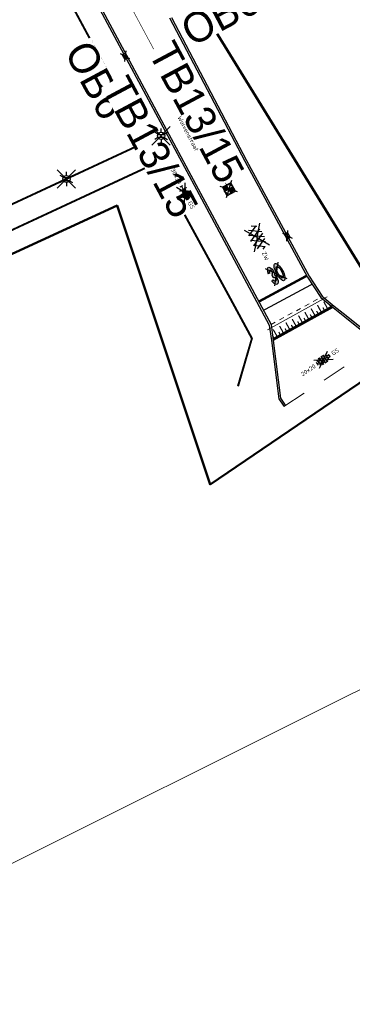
# Model space of a CAD drawing. Header units: metres. Extents: x 155090 to 155764, y 461362 to 461866.
# Tile 5 of 31: x 155340 to 155367, y 461422 to 461504. Entities that reach past the tile are written whole.
import ezdxf
from ezdxf.enums import TextEntityAlignment as Align

# ---------------------------------------------------------------- set-up
doc = ezdxf.new("R2018")
doc.units = ezdxf.units.M
doc.linetypes.add('ZZ-HIDDEN-SO', pattern=[4, 2, -2])
for name, color, linetype, lineweight in [('B-WE-OG-TOPOGRAFIE-T18', 10, 'Continuous', 18), ('N-WE-KG-GRENS_WERK-GD', 7, 'XX-WERKGRENS', 50), ('N-WE-VH-KANTOPSLUITING-T18', 10, 'Continuous', 18), ('V-WE-OV-LICHTMAST-S-200', 190, 'Continuous', 25), ('V-WE-RI-GWA_TRANSPORTLEIDING-G', 30, 'V-RI-GWA-SO', 35), ('V-WE-VH-KANTOPSLUITING_OPSLUITBAND_60X200-G', 150, 'V-VH-OPSLUITBAND-SO', 25), ('V-WE-VH-KANTOPSLUITING_TROTTOIRBAND_130X150-G', 210, 'V-VH-TROTTOIRBAND-SO', 25), ('V-WE-VH-KANTOPSLUITING_VOORKANTBAND-G', 50, 'Continuous', 25), ('V-WE-VH-MATERIAALGRENS-G', 7, 'ZZ-HIDDEN-SO', 18), ('V-WE-VH-VERHARDING_ASFALT-S-200', 7, 'Continuous', 25), ('V-WE-VH-VERHARDING_TEGEL-S-200', 7, 'Continuous', 25), ('V-WE-VW-MARKERING_LANGS_STREEP_DOORGETROKKEN_010-G', 7, 'V-CONTINUOUS-SO', 13), ('V-WE-VW-MARKERING_LANGS_STREEP_DOORGETROKKEN_020-G', 7, 'Continuous', 18), ('V-WE-VW-MARKERING_SYMBOOL-S', 7, 'Continuous', 25), ('V-WE-VW-MARKERING_SYMBOOL_PLATEAU-S', 30, 'Continuous', 18)]:
    doc.layers.add(name, color=color, linetype=linetype, lineweight=lineweight)
doc.layers.add('V-WE-RI-HWA_KOLK-S-200', color=150, linetype='Continuous', lineweight=25, true_color=0x007fff)
doc.layers.add('V-WE-RI-VWA_RIOOLPUT_INSPECTIEPUT-S-200', color=20, linetype='Continuous', lineweight=25, true_color=0xff3f00)
doc.layers.add('X-XX-AL-HULPLIJN', color=4, linetype='Continuous', lineweight=18, plot=False)
doc.styles.add('NLCS-ISO', font='NLCS-ISO.ttf')
doc.styles.add('NLCS-ISO-M200-T18', font='NLCS-ISO.ttf', dxfattribs={"height": 0.36})
doc.linetypes.add('V-CONTINUOUS-SO', pattern='A,3.5,[24,NLCS.SHX,S=0.5,R=0,X=0,Y=0],3.5', length=7)
doc.linetypes.add('V-RI-GWA-SO', pattern='A,3,[24,NLCS.SHX,S=1,R=0,X=0,Y=0],3,-3', length=9)
doc.linetypes.add('V-VH-OPSLUITBAND-SO', pattern='A,4,-2,2,-2,2,[24,NLCS.SHX,S=1,R=0,X=0,Y=0],2,-2,2,-2', length=20)
doc.linetypes.add('V-VH-TROTTOIRBAND-SO', pattern='A,2.5,[24,NLCS.SHX,S=1,R=0,X=0,Y=0],2.5,-2,2,-2,2,-2', length=15)
doc.linetypes.add('XX-WERKGRENS', pattern='A,0,[137,NLCS.SHX,S=0.5,R=0,X=0,Y=0],-30', length=30)

# ---------------------------------------------------------------- blocks, each defined once
blk = doc.blocks.new('*U32')
at = {"const_width": 0.2}
blk.add_lwpolyline([(5.674, 0.9), (0, 0.9)], dxfattribs=at)
for points in [[(5.674, 1), (0, 1)], [(5.674, 0), (0, 0)]]:
    blk.add_lwpolyline(points)
at = {"const_width": 0.1, "flags": 128}
for points in [[(0.15, 0.8), (0.15, 0.6)], [(0.45, 0.8), (0.45, 0.2)], [(0.75, 0.8), (0.75, 0.6)], [(1.05, 0.8), (1.05, 0.2)], [(1.35, 0.8), (1.35, 0.6)], [(1.65, 0.8), (1.65, 0.2)], [(1.95, 0.8), (1.95, 0.6)], [(2.25, 0.8), (2.25, 0.2)], [(2.55, 0.8), (2.55, 0.6)], [(2.85, 0.8), (2.85, 0.2)], [(3.15, 0.8), (3.15, 0.6)], [(3.45, 0.8), (3.45, 0.2)], [(3.75, 0.8), (3.75, 0.6)], [(4.05, 0.8), (4.05, 0.2)], [(4.35, 0.8), (4.35, 0.6)], [(4.65, 0.8), (4.65, 0.2)], [(4.95, 0.8), (4.95, 0.6)], [(5.25, 0.8), (5.25, 0.2)], [(5.55, 0.8), (5.55, 0.6)]]:
    blk.add_lwpolyline(points, dxfattribs=at)
blk = doc.blocks.new('V-SVH-ASFALT-SO')
for p, q in [((-5.51, -0.22), (-4.31, 1.86)), ((0, 0), (-4.9, 3.52)), ((-1.98, -2.78), (-4.55, 1.68)), ((-4.19, -1.94), (-1.41, 2.88)), ((0.44, -2.97), (-2.76, 2.58)), ((-2.32, -2.7), (0.94, 2.94)), ((2.56, -2.64), (-0.67, 2.95)), ((-0.17, -2.97), (2.99, 2.5)), ((0, 0), (4.9, 3.52)), ((4.39, -1.81), (1.71, 2.83)), ((2.29, -2.71), (4.74, 1.53)), ((5.5, 0.28), (4.81, 1.46)), ((0, 0), (-4.9, -3.52)), ((0, 0), (4.9, -3.52))]:
    blk.add_line(p, q)
at = {"style": 'NLCS-ISO'}
blk.add_attdef('KLEUR', text='', height=1.8, dxfattribs=at).set_placement((6.53, 0), align=Align.MIDDLE_LEFT)
at = {"style": 'NLCS-ISO', "flags": 1}
blk.add_attdef('FUNCTIE', text='', height=1.8, dxfattribs=at).set_placement((0, -3.98), align=Align.TOP_CENTER)
blk = doc.blocks.new('V-SVH-TEGEL_300X300_DIK_HALFST_KL-SO')
h = blk.add_hatch(color=254)
h.dxf.hatch_style = 1
h.paths.add_polyline_path([(0, 0.75), (-1.5, 0.75), (-1.5, -0.75), (0, -0.75)])
h.paths.add_polyline_path([(1.5, 1.5), (0, 1.5), (0, 0), (1.5, 0)])
h.paths.add_polyline_path([(1.5, 0), (0, 0), (0, -0.75), (0, -1.5), (1.5, -1.5)])
h.paths.add_polyline_path([(3, 0.67), (2.92, 0.75), (1.5, 0.75), (1.5, 0), (1.5, -0.75), (2.92, -0.75), (3, -0.67)])
for p, q in [((0, 0), (-3.46, 2)), ((0, 0), (-3.46, -2)), ((-3, -0.67), (-3, 0.67)), ((-3, 0), (-1.5, 0)), ((-1.67, 1.5), (-1.5, 1.5)), ((-1.5, -1.55), (-1.5, 1.55)), ((-1.5, 0.75), (0, 0.75)), ((0, 0), (3.46, 2)), ((0, -1.75), (0, 1.75)), ((0, 1.5), (1.5, 1.5)), ((0, 0), (1.5, 0)), ((0, 0), (3.46, -2)), ((1.5, -1.55), (1.5, 1.55)), ((1.5, 0.75), (2.94, 0.75)), ((3, -0.67), (3, 0.67)), ((3, 0), (3.25, 0)), ((-1.67, -1.5), (-1.5, -1.5)), ((-1.5, -0.75), (0, -0.75)), ((0, -1.5), (1.5, -1.5)), ((1.5, -0.75), (2.94, -0.75))]:
    blk.add_line(p, q)
at = {"style": 'NLCS-ISO'}
blk.add_attdef('FORMAAT', text='', height=1.8, dxfattribs=at).set_placement((-4.25, 0), align=Align.MIDDLE_RIGHT)
blk.add_attdef('KLEUR', text='', height=1.8, dxfattribs=at).set_placement((4.25, 0), align=Align.MIDDLE_LEFT)
at = {"style": 'NLCS-ISO', "flags": 1}
blk.add_attdef('FUNCTIE', text='', height=1.8, dxfattribs=at).set_placement((0, -2.75), align=Align.TOP_CENTER)
blk = doc.blocks.new('V-SVW-MARKERING_SYMBOOL_30_1.6')
h = blk.add_hatch(color=256)
h.dxf.hatch_style = 1
edge = h.paths.add_edge_path()
edge.add_ellipse((-0.323, 1.109), major_axis=(0, 0.489), ratio=0.505908, start_angle=229.69703, end_angle=360)
edge.add_ellipse((-0.323, 0.778), major_axis=(0, 0.82), ratio=0.336382, start_angle=360, end_angle=424.7382)
edge.add_line((-0.573, 1.128), (-0.453, 1.109))
edge.add_ellipse((-0.323, 1.109), major_axis=(0.021, 0.195), ratio=0.658877, start_angle=180, end_angle=453.97914, ccw=False)
edge.add_line((-0.344, 0.914), (-0.353, 0.684))
edge.add_ellipse((-0.329, 0.489), major_axis=(0.021, -0.195), ratio=0.658877, start_angle=-93.97914, end_angle=181.54452, ccw=False)
edge.add_line((-0.458, 0.489), (-0.579, 0.473))
edge.add_ellipse((-0.323, 0.778), major_axis=(0, 0.82), ratio=0.336382, start_angle=471.86752, end_angle=474.28139)
edge.add_ellipse((-0.329, 0.489), major_axis=(0, 0.489), ratio=0.505908, start_angle=95.64436, end_angle=180)
edge.add_ellipse((-0.329, 0.489), major_axis=(0, 0.489), ratio=0.505908, start_angle=180, end_angle=308.3955)
h = blk.add_hatch(color=256)
h.dxf.hatch_style = 1
edge = h.paths.add_edge_path()
edge.add_ellipse((0.333, 0.8), major_axis=(0, 0.799), ratio=0.345489, start_angle=0, end_angle=360)
edge = h.paths.add_edge_path(flags=16)
edge.add_ellipse((0.333, 0.8), major_axis=(0, 0.538), ratio=0.31733, start_angle=0, end_angle=360)
at = {"flags": 128}
for points in [[(0.609, 0.001), (-0.573, 1.599)], [(0.609, 1.599), (-0.573, 0.001)], [(-0.453, 1.109), (-0.573, 1.128)], [(-0.344, 0.914), (-0.353, 0.684)], [(-0.458, 0.489), (-0.579, 0.473)]]:
    blk.add_lwpolyline(points, dxfattribs=at)
for centre, major_axis, ratio, start_param, end_param in [((-0.323, 0.778), (0, 0.82), 0.336382, 6.283185, 7.41308), ((-0.323, 1.109), (0.021, 0.195), 0.658877, 3.114636, 7.923431), ((-0.323, 0.778), (0, 0.82), 0.336382, 8.235642, 8.277772)]:
    blk.add_ellipse(centre, major_axis=major_axis, ratio=ratio, start_param=start_param, end_param=end_param)
at = {"extrusion": (0, 0, -1)}
for centre, major_axis, ratio, start_param, end_param in [((-0.323, 1.109), (0, 0.489), 0.505908, 0, 2.274216), ((-0.329, 0.489), (0, 0.489), 0.505908, 0.900669, 4.613876), ((-0.329, 0.489), (0.021, -0.195), 0.658877, 3.114636, 7.923431)]:
    blk.add_ellipse(centre, major_axis=major_axis, ratio=ratio, start_param=start_param, end_param=end_param, dxfattribs=at)
for major_axis, ratio in [((0, 0.799), 0.345489), ((0, 0.799), 0.345489), ((0, 0.799), 0.345489), ((0, 0.799), 0.345489), ((0, 0.538), 0.31733)]:
    blk.add_ellipse((0.333, 0.8), major_axis=major_axis, ratio=ratio)
blk = doc.blocks.new('V-SVH-TEGEL_200X200_HALFST_KL-SO')
for p, q in [((0, 0), (-3.46, 2)), ((0, 0), (-3.46, -2)), ((-3, 0.5), (-3.11, 0.5)), ((-3, -0.67), (-3, 0.67)), ((-2, 0), (-3, 0)), ((-2, 1), (-2.67, 1)), ((-2, -1.38), (-2, 1.38)), ((-1, 0.5), (-2, 0.5)), ((-1, 1.5), (-1.67, 1.5)), ((-1, -1.67), (-1, 1.67)), ((0, 1), (-1, 1)), ((0, 0), (-1, 0)), ((0, 0), (3.46, 2)), ((0, -1.75), (0, 1.75)), ((1, 1.5), (0, 1.5)), ((1, 0.5), (0, 0.5)), ((0, 0), (3.46, -2)), ((1, -1.67), (1, 1.67)), ((2, 1), (1, 1)), ((2, 0), (1, 0)), ((2, -1.38), (2, 1.38)), ((3, 0.5), (2, 0.5)), ((3, -0.67), (3, 0.67)), ((3.25, 0), (3, 0)), ((-3, -0.5), (-3.11, -0.5)), ((-2, -1), (-2.67, -1)), ((-1, -0.5), (-2, -0.5)), ((-1, -1.5), (-1.67, -1.5)), ((0, -1), (-1, -1)), ((1, -0.5), (0, -0.5)), ((1, -1.5), (0, -1.5)), ((2, -1), (1, -1)), ((3, -0.5), (2, -0.5))]:
    blk.add_line(p, q)
at = {"style": 'NLCS-ISO'}
blk.add_attdef('FORMAAT', text='', height=1.8, dxfattribs=at).set_placement((-4.25, 0), align=Align.MIDDLE_RIGHT)
blk.add_attdef('KLEUR', text='', height=1.8, dxfattribs=at).set_placement((4.25, 0), align=Align.MIDDLE_LEFT)
at = {"style": 'NLCS-ISO', "flags": 1}
blk.add_attdef('FUNCTIE', text='', height=1.8, dxfattribs=at).set_placement((0, -2.75), align=Align.TOP_CENTER)
blk = doc.blocks.new('*U55')
at = {"lineweight": 30, "flags": 106}
blk.add_attdef('OB', text='', height=0.36, dxfattribs=at).set_placement((0, 0.1), align=Align.BOTTOM_CENTER)
blk = doc.blocks.new('*U66')
at = {"layer": 'N-WE-VH-KANTOPSLUITING-T18'}
ref = blk.add_blockref('*U55', (0.502, -0.56), dxfattribs=at)
lines = blk.add_mtext('OB6', dxfattribs={"layer": '0', "insert": (0.502, -0.46), "char_height": 2.5, "attachment_point": 1, "bg_fill": 3, "box_fill_scale": 1, "bg_fill_color": 256, "bg_fill_transparency": 0})
ref.add_attrib('OB', '', (0.502, -0.46), dxfattribs={"flags": 64}).embed_mtext(lines)
blk = doc.blocks.new('*U67')
at = {"layer": 'V-WE-VH-VERHARDING_TEGEL-S-200', "color": 0, "linetype": 'ByBlock', "lineweight": -2, "transparency": 16777216}
for p, rotation in [((155399.808, 461522.491), 344.8994947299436), ((155375.622, 461517.064), 28.04909183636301), ((155352.28, 461504.518), 27.71432850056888)]:
    blk.add_blockref('*U66', p, dxfattribs=dict(at, rotation=rotation))
blk = doc.blocks.new('*U68')
at = {"lineweight": 30, "flags": 106}
blk.add_attdef('OB', text='', height=0.36, dxfattribs=at).set_placement((0, 0.1), align=Align.BOTTOM_CENTER)
blk = doc.blocks.new('V-SRI-KOLK_TROTTOIR-SO')
h = blk.add_hatch(color=256)
h.dxf.hatch_style = 1
h.paths.add_polyline_path([(1.125, 1.5), (-1.125, 1.5), (-1.125, 0)])
for p, q in [((-1.875, -0.5), (1.875, 2)), ((1.875, -0.5), (-1.875, 2)), ((-1.125, 0), (1.125, 1.5))]:
    blk.add_line(p, q)
blk.add_lwpolyline([(-1.125, 0), (1.125, 0), (1.125, 1.5), (-1.125, 1.5)], close=True)
blk = doc.blocks.new('V-SRI-KOLK_STRAAT-SO')
h = blk.add_hatch(color=256)
h.dxf.hatch_style = 1
h.paths.add_polyline_path([(-1.125, 0), (0, 0.75), (-1.125, 1.5)])
h.paths.add_polyline_path([(1.125, 0), (1.125, 1.5), (0, 0.75)])
for p, q in [((-1.875, -0.5), (1.875, 2)), ((1.875, -0.5), (-1.875, 2)), ((-1.125, 0), (1.125, 1.5)), ((1.125, 0), (-1.125, 1.5))]:
    blk.add_line(p, q)
blk.add_lwpolyline([(-1.125, 0), (1.125, 0), (1.125, 1.5), (-1.125, 1.5)], close=True)
blk = doc.blocks.new('V-SRI-PUT_VWA-SO')
h = blk.add_hatch(color=256)
h.dxf.hatch_style = 1
h.paths.add_polyline_path([(-2, 0, 0.414214), (0, -2), (0, 0)])
h.paths.add_polyline_path([(2, 0, 0.414214), (0, 2), (0, 0)])
for p, q in [((-2.65, -2.65), (2.65, 2.65)), ((2.65, -2.65), (-2.65, 2.65)), ((-2, 0), (2, 0)), ((0, -2), (0, 2))]:
    blk.add_line(p, q)
blk.add_lwpolyline([(-2, -2), (2, -2), (2, 2), (-2, 2)], close=True)
blk.add_circle((0, 0), 2)
blk = doc.blocks.new('V-SOV-LICHTMAST-SO')
for p, q in [((3.83, -3.83), (-3.83, 3.83)), ((-3.83, -3.83), (3.83, 3.83)), ((-1.3, 0.75), (-2.6, 1.5)), ((0, 1.5), (0, 3)), ((1.3, 0.75), (2.6, 1.5)), ((-1.3, -0.75), (-2.6, -1.5)), ((0, -1.5), (0, -3)), ((1.3, -0.75), (2.6, -1.5))]:
    blk.add_line(p, q)
at = {"flags": 128}
for points in [[(-1.38, 0.59), (1.38, 0.59)], [(-1.38, -0.59), (1.38, -0.59)]]:
    blk.add_lwpolyline(points, dxfattribs=at)
blk.add_circle((0, 0), 1.5)
at = {"style": 'NLCS-ISO'}
blk.add_attdef('TYPE', text='', height=1.8, dxfattribs=at).set_placement((0, 3), align=Align.BOTTOM_CENTER)

msp = doc.modelspace()

# ---------------------------------------------------------------- linework, layer by layer
at = {"layer": 'N-WE-KG-GRENS_WERK-GD', "ltscale": 0.02, "flags": 128}
msp.add_lwpolyline([(155105.013, 461659.872), (155118.813, 461635.516), (155126.889, 461638.046), (155124.292, 461649.191), (155170.609, 461666.767), (155218.13, 461583.83), (155167.798, 461559.686), (155178.507, 461538.254), (155186.424, 461542.21), (155185.211, 461545.687), (155228.765, 461565.982), (155303.127, 461423.789), (155319.306, 461445.611), (155305.711, 461469.494), (155347.888, 461488.921), (155355.625, 461465.681), (155372.342, 461477.038), (155355.372, 461504.599), (155385.673, 461521.106), (155404.454, 461519.029), (155405.464, 461528.164), (155392.385, 461531.299), (155360.112, 461595.505), (155330.667, 461580.401), (155309.903, 461612.456), (155357.621, 461640.591), (155359.912, 461638.036), (155362.19, 461639.174), (155351.686, 461656.031), (155304.033, 461629.413), (155269.224, 461682.728), (155257.66, 461700.439), (155310.66, 461717.018), (155299.752, 461735.637), (155212.089, 461702.127), (155199.973, 461719.395), (155183.631, 461710.92), (155193.211, 461696.537)], close=True, dxfattribs=at)
at = {"layer": 'V-WE-RI-GWA_TRANSPORTLEIDING-G', "ltscale": 0.2, "transparency": 33554648, "const_width": 0.05, "flags": 128}
msp.add_lwpolyline([(155357.19, 461490.28), (155343.9, 461515.07), (155333.2, 461535.53), (155322.21, 461555.52), (155311.75, 461575.24), (155300.86, 461595.46), (155278.49, 461636.5), (155267.46, 461656.32), (155256.08, 461675.77), (155240.2, 461702.87)], dxfattribs=at)
at = {"layer": 'V-WE-VH-KANTOPSLUITING_OPSLUITBAND_60X200-G', "ltscale": 0.2, "flags": 128}
for points in [[(155295.874, 461469.042), (155318.621, 461479.533), (155350.224, 461494.219), (155340.43, 461512.438), (155314.149, 461500.279), (155286.165, 461487.313)], [(155297.07, 461467.434), (155299.065, 461464.376), (155294.695, 461461.725), (155292.706, 461465.453), (155293.713, 461465.848), (155297.117, 461467.457), (155318.505, 461477.27), (155351.178, 461492.456), (155352.815, 461489.378), (155357.102, 461481.492), (155359.066, 461477.85), (155357.902, 461473.865)]]:
    msp.add_lwpolyline(points, dxfattribs=at)
at = {"layer": 'V-WE-VH-KANTOPSLUITING_TROTTOIRBAND_130X150-G', "ltscale": 0.2}
for points in [[(155292.251, 461606.828), (155293.1, 461605.235), (155293.577, 461604.185), (155294.449, 461602.511), (155294.94, 461601.599), (155295.846, 461599.945), (155301.703, 461589.013), (155322.355, 461550.357), (155334.109, 461528.351), (155340.832, 461515.796), (155354.505, 461490.251), (155360.554, 461478.964), (155360.727, 461477.667), (155361.339, 461472.824), (155361.695, 461472.296), (155361.776, 461472.177)], [(155352.413, 461504.588), (155358.659, 461492.676), (155363.865, 461483.037), (155364.951, 461481.37), (155365.958, 461480.547), (155366.938, 461479.764), (155369.204, 461477.95), (155369.53, 461477.417), (155369.6, 461477.324)]]:
    msp.add_lwpolyline(points, dxfattribs=at)
at = {"layer": 'V-WE-VH-KANTOPSLUITING_VOORKANTBAND-G', "ltscale": 0.2, "flags": 128}
for points in [[(155292.384, 461606.898), (155293.235, 461605.301), (155293.712, 461604.251), (155294.581, 461602.582), (155295.072, 461601.67), (155295.978, 461600.017), (155301.835, 461589.084), (155322.488, 461550.428), (155334.241, 461528.422), (155340.964, 461515.867), (155354.638, 461490.321), (155360.699, 461479.011), (155360.876, 461477.686), (155361.484, 461472.879), (155361.82, 461472.38), (155361.9, 461472.261)], [(155295.902, 461468.989), (155318.646, 461479.478), (155350.307, 461494.191), (155340.456, 461512.516), (155314.123, 461500.334), (155286.137, 461487.366)], [(155352.252, 461504.571), (155358.527, 461492.606), (155363.735, 461482.96), (155364.838, 461481.269), (155365.864, 461480.43), (155366.844, 461479.647), (155369.09, 461477.85), (155369.406, 461477.333), (155369.48, 461477.234)], [(155292.621, 461465.484), (155293.689, 461465.903), (155297.091, 461467.511), (155318.479, 461477.325), (155351.204, 461492.534), (155352.868, 461489.406), (155357.155, 461481.52), (155359.13, 461477.857), (155357.96, 461473.848)]]:
    msp.add_lwpolyline(points, dxfattribs=at)
at = {"layer": 'V-WE-VH-MATERIAALGRENS-G', "ltscale": 0.2, "flags": 128}
for points in [[(155360.699, 461479.011), (155364.838, 461481.269)], [(155360.876, 461477.686), (155365.864, 461480.43)]]:
    msp.add_lwpolyline(points, dxfattribs=at)
at = {"layer": 'V-WE-VH-MATERIAALGRENS-G', "flags": 128}
msp.add_lwpolyline([(155361.775, 461472.179), (155369.6, 461477.324)], dxfattribs=at)
at = {"layer": 'V-WE-VW-MARKERING_LANGS_STREEP_DOORGETROKKEN_010-G', "const_width": 0.1, "flags": 128}
msp.add_lwpolyline([(155360.067, 461480.189), (155364.121, 461482.369)], dxfattribs=at)
at = {"layer": 'V-WE-VW-MARKERING_LANGS_STREEP_DOORGETROKKEN_020-G', "const_width": 0.2, "flags": 128}
msp.add_lwpolyline([(155359.678, 461480.916), (155363.674, 461483.074)], dxfattribs=at)
at = {"layer": 'X-XX-AL-HULPLIJN'}
msp.add_lwpolyline([(155438.147, 461483.593), (155364.817, 461630.348), (155192.29, 461544.14), (155265.621, 461397.385)], close=True, dxfattribs=at)

# ---------------------------------------------------------------- block references
at = {"layer": 'N-WE-VH-KANTOPSLUITING-T18'}
ref = msp.add_blockref('*U55', (155345.573, 461502.87), dxfattribs=dict(at, rotation=298.2600796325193))
lines = msp.add_mtext('OB6', dxfattribs={"layer": '0', "insert": (155345.661, 461502.918), "char_height": 2.5, "attachment_point": 1, "rotation": 298.26008, "bg_fill": 3, "box_fill_scale": 1, "bg_fill_color": 256, "bg_fill_transparency": 0})
ref.add_attrib('OB', '', (155345.661, 461502.918), dxfattribs={"flags": 18}).embed_mtext(lines)
ref = msp.add_blockref('*U68', (155352.538, 461502.82), dxfattribs=dict(at, rotation=298.1581593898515))
lines = msp.add_mtext('TB13/15', dxfattribs={"layer": '0', "insert": (155352.626, 461502.867), "char_height": 2.5, "attachment_point": 1, "rotation": 298.15816, "bg_fill": 3, "box_fill_scale": 1, "bg_fill_color": 256, "bg_fill_transparency": 0})
ref.add_attrib('OB', '', (155352.626, 461502.867), dxfattribs={"flags": 14}).embed_mtext(lines)
ref = msp.add_blockref('*U68', (155348.699, 461499.912), dxfattribs=dict(at, rotation=298.1581593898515))
lines = msp.add_mtext('TB13/15', dxfattribs={"layer": '0', "insert": (155348.787, 461499.959), "char_height": 2.5, "attachment_point": 1, "rotation": 298.15816, "bg_fill": 3, "box_fill_scale": 1, "bg_fill_color": 256, "bg_fill_transparency": 0})
ref.add_attrib('OB', '', (155348.787, 461499.959), dxfattribs={"flags": 14}).embed_mtext(lines)
at = {"layer": 'V-WE-OV-LICHTMAST-S-200', "xscale": 0.2, "yscale": 0.2, "zscale": 0.2}
for p in [(155351.549, 461494.729), (155343.669, 461491.134)]:
    msp.add_blockref('V-SOV-LICHTMAST-SO', p, dxfattribs=at)
at = {"layer": 'V-WE-RI-HWA_KOLK-S-200', "xscale": 0.2, "yscale": 0.2, "zscale": 0.2}
for name, p, rotation in [('V-SRI-KOLK_TROTTOIR-SO', (155348.692, 461501.43), 118.1581593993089), ('V-SRI-KOLK_STRAAT-SO', (155361.915, 461486.331), 298.3701721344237)]:
    msp.add_blockref(name, p, dxfattribs=dict(at, rotation=rotation))
at = {"layer": 'V-WE-RI-VWA_RIOOLPUT_INSPECTIEPUT-S-200', "xscale": 0.2, "yscale": 0.2, "zscale": 0.1, "rotation": 118.1959044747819}
msp.add_blockref('V-SRI-PUT_VWA-SO', (155357.19, 461490.28), dxfattribs=at)
at = {"layer": 'V-WE-VH-VERHARDING_ASFALT-S-200', "xscale": 0.2, "yscale": 0.2, "zscale": 0.2, "rotation": 294.6441250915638}
msp.add_blockref('V-SVH-ASFALT-SO', (155359.53, 461486.256), dxfattribs=at).add_auto_attribs({'KLEUR': 'ZW'})
at = {"layer": 'V-WE-VH-VERHARDING_TEGEL-S-200'}
msp.add_blockref('*U67', (0, 0), dxfattribs=at)
at = {"layer": 'V-WE-VH-VERHARDING_TEGEL-S-200', "xscale": 0.2, "yscale": 0.2, "zscale": 0.2}
for name, p, rotation, values in [('V-SVH-TEGEL_300X300_DIK_HALFST_KL-SO', (155353.516, 461490.004), 297.2881643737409, {'FORMAAT': '30x30', 'KLEUR': 'GS'}), ('V-SVH-TEGEL_200X200_HALFST_KL-SO', (155365.056, 461476.074), 34.31723212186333, {'FORMAAT': '20x20', 'KLEUR': 'GS'})]:
    msp.add_blockref(name, p, dxfattribs=dict(at, rotation=rotation)).add_auto_attribs(values)
at = {"layer": 'V-WE-VW-MARKERING_SYMBOOL-S', "rotation": 28.26843052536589}
msp.add_blockref('V-SVW-MARKERING_SYMBOOL_30_1.6', (155361.492, 461482.513), dxfattribs=at)
at = {"layer": 'V-WE-VW-MARKERING_SYMBOOL_PLATEAU-S', "lineweight": 0, "rotation": 208.9212372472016}
msp.add_blockref('*U32', (155365.38, 461481.305), dxfattribs=at)

# ---------------------------------------------------------------- texts
at = {"layer": 'B-WE-OG-TOPOGRAFIE-T18', "style": 'NLCS-ISO-M200-T18'}
msp.add_text('Wolvenstraat', height=0.36, rotation=297.5, dxfattribs=at).set_placement((155353.794, 461494.923), align=Align.MIDDLE)

doc.saveas('drawing.dxf')
